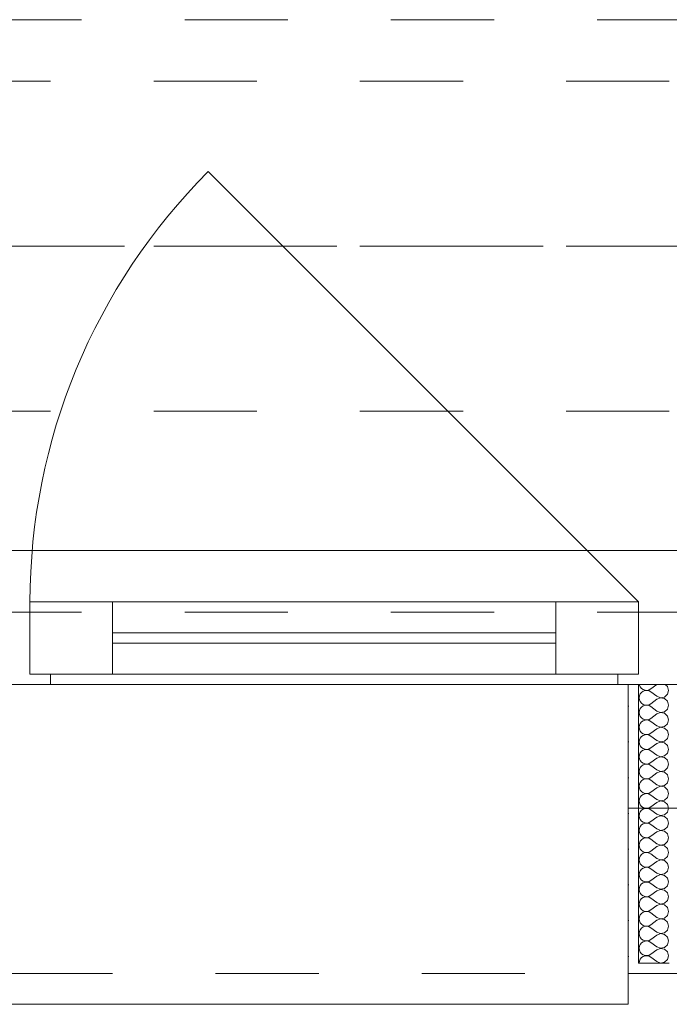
# Model space of a CAD drawing. Header units: metres. Extents: x -3.5 to 65.3, y -10.9 to 16.7.
# Tile 32 of 165: x 24.45 to 25.08, y -0.185 to 0.769. Entities that reach past the tile are written whole.
import ezdxf

# ---------------------------------------------------------------- set-up
doc = ezdxf.new("R2010")
doc.units = ezdxf.units.M
doc.header["$MEASUREMENT"] = 0
for name, pattern in [('Achse', [0.08, 0.04, -0.02, 0, -0.02]), ('Strichlinie doppelt', [0.218722, 0.105833, -0.042333, 0.028222, -0.042333]), ('Strichlinie eng', [0.046, 0.03, -0.016]), ('Untersicht', [0.04, 0.03, -0.01]), ('Wipeout_Contour', [1, 0, -1])]:
    doc.linetypes.add(name, pattern=pattern)
for name, color, linetype in [('102 - Bemaßung_ Beschriftung.Detail_ Ausschnitt', 7, 'Continuous'), ('451 - Universal.Achsen Raster', 7, 'Continuous'), ('603 - Struktur.Bodenplatte_ Decke Roh', 7, 'Continuous'), ('604 - Struktur.Wand Aussen', 7, 'Continuous'), ('608 - Struktur.Träger', 7, 'Continuous'), ('653 - Abdeckung.TB Verkofferung', 7, 'Continuous')]:
    doc.layers.add(name, color=color, linetype=linetype)
doc.styles.add('ERSTELLTER_STIL_1', font='txt')
doc.dimstyles.new('ERSTELLTER_STIL__1', dxfattribs={"dimtxt": 0.04, "dimasz": 0.02128, "dimexe": 0.18, "dimexo": 0.0625, "dimgap": 0, "dimtad": 1, "dimzin": 0, "dimdsep": 46, "dimtxsty": 'ERSTELLTER_STIL_1', "dimblk": 'ARROWHEAD_2', "dimblk1": 'ARROWHEAD_2', "dimblk2": 'ARROWHEAD_2', "dimcen": 0.09, "dimse1": 1, "dimse2": 1, "dimclrd": 7, "dimclre": 7, "dimclrt": 7, "dimazin": 0, "dimtfac": 1, "dimtdec": 4, "dimtmove": 0, "dimatfit": 3, "dimfxl": 1, "dimtolj": 1, "dimtzin": 0, "dimarcsym": 0})
pattern_1 = [(0, (0, 0), (0, 0.034641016), [0, -0.02]), (0, (0.01, 0.01732), (0, 0.034641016), [0, -0.02])]

# ---------------------------------------------------------------- blocks, each defined once
blk = doc.blocks.new('*X35')
at = {"layer": '604 - Struktur.Wand Aussen', "color": 7, "linetype": 'Continuous', "lineweight": 5}
for p, q in [((25.05091, 0.125), (25.05099, 0.12448)), ((25.05099, 0.12448), (25.05178, 0.12267)), ((25.06786, 0.125), (25.06214, 0.12071)), ((25.07822, 0.12304), (25.07608, 0.125)), ((25.05178, 0.1159), (25.05099, 0.11409)), ((25.05178, 0.12267), (25.05304, 0.12116)), ((25.05304, 0.11742), (25.05178, 0.1159)), ((25.05304, 0.12116), (25.05466, 0.12004)), ((25.05466, 0.11853), (25.05304, 0.11742)), ((25.05466, 0.12004), (25.05653, 0.11941)), ((25.05653, 0.11916), (25.05466, 0.11853)), ((25.05653, 0.11941), (25.0585, 0.11931)), ((25.0585, 0.11926), (25.05653, 0.11916)), ((25.0585, 0.11931), (25.06042, 0.11976)), ((25.06042, 0.11881), (25.0585, 0.11926)), ((25.06042, 0.11976), (25.06214, 0.12071)), ((25.06214, 0.11786), (25.06042, 0.11881)), ((25.06786, 0.11357), (25.06214, 0.11786)), ((25.07534, 0.1129), (25.07822, 0.11553)), ((25.07929, 0.11929), (25.07822, 0.12304)), ((25.07822, 0.11553), (25.07929, 0.11929)), ((25.05099, 0.11409), (25.05071, 0.11214)), ((25.05071, 0.11214), (25.05099, 0.11019)), ((25.05099, 0.11019), (25.05178, 0.10839)), ((25.05178, 0.10839), (25.05304, 0.10687)), ((25.05304, 0.10687), (25.05466, 0.10575)), ((25.05466, 0.10575), (25.05653, 0.10512)), ((25.05653, 0.10512), (25.0585, 0.10503)), ((25.0585, 0.10503), (25.06042, 0.10547)), ((25.06042, 0.10547), (25.06214, 0.10643)), ((25.06786, 0.11071), (25.06214, 0.10643)), ((25.06786, 0.11357), (25.0715, 0.11217)), ((25.0715, 0.11211), (25.06786, 0.11071)), ((25.0715, 0.11217), (25.07534, 0.1129)), ((25.07534, 0.11139), (25.0715, 0.11211)), ((25.07822, 0.10876), (25.07534, 0.11139)), ((25.07929, 0.105), (25.07822, 0.10876)), ((25.07822, 0.10124), (25.07929, 0.105)), ((25.05099, 0.09981), (25.05071, 0.09786)), ((25.05071, 0.09786), (25.05099, 0.09591)), ((25.05178, 0.10161), (25.05099, 0.09981)), ((25.05099, 0.09591), (25.05178, 0.0941)), ((25.05304, 0.10313), (25.05178, 0.10161)), ((25.05466, 0.10425), (25.05304, 0.10313)), ((25.05653, 0.10488), (25.05466, 0.10425)), ((25.0585, 0.10497), (25.05653, 0.10488)), ((25.06042, 0.10453), (25.0585, 0.10497)), ((25.06214, 0.10357), (25.06042, 0.10453)), ((25.06786, 0.09929), (25.06214, 0.10357)), ((25.06786, 0.09643), (25.06214, 0.09214)), ((25.06786, 0.09929), (25.0715, 0.09789)), ((25.0715, 0.09783), (25.06786, 0.09643)), ((25.0715, 0.09789), (25.07534, 0.09861)), ((25.07534, 0.0971), (25.0715, 0.09783)), ((25.07534, 0.09861), (25.07822, 0.10124)), ((25.07822, 0.09447), (25.07534, 0.0971)), ((25.05178, 0.08733), (25.05099, 0.08552)), ((25.05178, 0.0941), (25.05304, 0.09258)), ((25.05304, 0.08884), (25.05178, 0.08733)), ((25.05304, 0.09258), (25.05466, 0.09147)), ((25.05466, 0.08996), (25.05304, 0.08884)), ((25.05466, 0.09147), (25.05653, 0.09084)), ((25.05653, 0.09059), (25.05466, 0.08996)), ((25.05653, 0.09084), (25.0585, 0.09074)), ((25.0585, 0.09069), (25.05653, 0.09059)), ((25.0585, 0.09074), (25.06042, 0.09119)), ((25.06042, 0.09024), (25.0585, 0.09069)), ((25.06042, 0.09119), (25.06214, 0.09214)), ((25.06214, 0.08929), (25.06042, 0.09024)), ((25.06786, 0.085), (25.06214, 0.08929)), ((25.07534, 0.08433), (25.07822, 0.08696)), ((25.07929, 0.09071), (25.07822, 0.09447)), ((25.07822, 0.08696), (25.07929, 0.09071)), ((25.05099, 0.08552), (25.05071, 0.08357)), ((25.05071, 0.08357), (25.05099, 0.08162)), ((25.05099, 0.08162), (25.05178, 0.07982)), ((25.05178, 0.07982), (25.05304, 0.0783)), ((25.05304, 0.0783), (25.05466, 0.07718)), ((25.05466, 0.07718), (25.05653, 0.07655)), ((25.05653, 0.07655), (25.0585, 0.07646)), ((25.0585, 0.0764), (25.05653, 0.0763)), ((25.0585, 0.07646), (25.06042, 0.0769)), ((25.06042, 0.07595), (25.0585, 0.0764)), ((25.06042, 0.0769), (25.06214, 0.07786)), ((25.06786, 0.08214), (25.06214, 0.07786)), ((25.06786, 0.085), (25.0715, 0.0836)), ((25.0715, 0.08354), (25.06786, 0.08214)), ((25.0715, 0.0836), (25.07534, 0.08433)), ((25.07534, 0.08282), (25.0715, 0.08354)), ((25.07822, 0.08018), (25.07534, 0.08282)), ((25.07929, 0.07643), (25.07822, 0.08018)), ((25.07822, 0.07267), (25.07929, 0.07643)), ((25.05099, 0.07124), (25.05071, 0.06929)), ((25.05071, 0.06929), (25.05099, 0.06733)), ((25.05178, 0.07304), (25.05099, 0.07124)), ((25.05099, 0.06733), (25.05178, 0.06553)), ((25.05304, 0.07456), (25.05178, 0.07304)), ((25.05466, 0.07567), (25.05304, 0.07456)), ((25.05653, 0.0763), (25.05466, 0.07567)), ((25.06214, 0.075), (25.06042, 0.07595)), ((25.06786, 0.07071), (25.06214, 0.075)), ((25.06786, 0.06786), (25.06214, 0.06357)), ((25.06786, 0.07071), (25.0715, 0.06931)), ((25.0715, 0.06926), (25.06786, 0.06786)), ((25.0715, 0.06931), (25.07534, 0.07004)), ((25.07534, 0.06853), (25.0715, 0.06926)), ((25.07534, 0.07004), (25.07822, 0.07267)), ((25.07822, 0.0659), (25.07534, 0.06853)), ((25.05178, 0.05876), (25.05099, 0.05695)), ((25.05178, 0.06553), (25.05304, 0.06401)), ((25.05304, 0.06027), (25.05178, 0.05876)), ((25.05304, 0.06401), (25.05466, 0.0629)), ((25.05466, 0.06139), (25.05304, 0.06027)), ((25.05466, 0.0629), (25.05653, 0.06227)), ((25.05653, 0.06202), (25.05466, 0.06139)), ((25.05653, 0.06227), (25.0585, 0.06217)), ((25.0585, 0.06211), (25.05653, 0.06202)), ((25.0585, 0.06217), (25.06042, 0.06262)), ((25.06042, 0.06167), (25.0585, 0.06211)), ((25.06042, 0.06262), (25.06214, 0.06357)), ((25.06214, 0.06071), (25.06042, 0.06167)), ((25.06786, 0.05643), (25.06214, 0.06071)), ((25.07534, 0.05575), (25.07822, 0.05839)), ((25.07929, 0.06214), (25.07822, 0.0659)), ((25.07822, 0.05839), (25.07929, 0.06214)), ((25.05099, 0.05695), (25.05071, 0.055)), ((25.05071, 0.055), (25.05099, 0.05305)), ((25.05099, 0.05305), (25.05178, 0.05124)), ((25.05178, 0.05124), (25.05304, 0.04973)), ((25.05304, 0.04973), (25.05466, 0.04861)), ((25.05466, 0.04861), (25.05653, 0.04798)), ((25.05653, 0.04773), (25.05466, 0.0471)), ((25.05653, 0.04798), (25.0585, 0.04789)), ((25.0585, 0.04783), (25.05653, 0.04773)), ((25.0585, 0.04789), (25.06042, 0.04833)), ((25.06042, 0.04738), (25.0585, 0.04783)), ((25.06042, 0.04833), (25.06214, 0.04929)), ((25.06786, 0.05357), (25.06214, 0.04929)), ((25.06786, 0.05643), (25.0715, 0.05503)), ((25.0715, 0.05497), (25.06786, 0.05357)), ((25.0715, 0.05503), (25.07534, 0.05575)), ((25.07534, 0.05425), (25.0715, 0.05497)), ((25.07822, 0.05161), (25.07534, 0.05425)), ((25.07929, 0.04786), (25.07822, 0.05161)), ((25.07822, 0.0441), (25.07929, 0.04786)), ((25.05099, 0.04267), (25.05071, 0.04071)), ((25.05071, 0.04071), (25.05099, 0.03876)), ((25.05178, 0.04447), (25.05099, 0.04267)), ((25.05099, 0.03876), (25.05178, 0.03696)), ((25.05304, 0.04599), (25.05178, 0.04447)), ((25.05466, 0.0471), (25.05304, 0.04599)), ((25.06214, 0.04643), (25.06042, 0.04738)), ((25.06786, 0.04214), (25.06214, 0.04643)), ((25.06786, 0.03929), (25.06214, 0.035)), ((25.06786, 0.04214), (25.0715, 0.04074)), ((25.0715, 0.04069), (25.06786, 0.03929)), ((25.0715, 0.04074), (25.07534, 0.04147)), ((25.07534, 0.03996), (25.0715, 0.04069)), ((25.07534, 0.04147), (25.07822, 0.0441)), ((25.07822, 0.03733), (25.07534, 0.03996)), ((25.05178, 0.03018), (25.05099, 0.02838)), ((25.05178, 0.03696), (25.05304, 0.03544)), ((25.05304, 0.0317), (25.05178, 0.03018)), ((25.05304, 0.03544), (25.05466, 0.03433)), ((25.05466, 0.03282), (25.05304, 0.0317)), ((25.05466, 0.03433), (25.05653, 0.0337)), ((25.05653, 0.03345), (25.05466, 0.03282)), ((25.05653, 0.0337), (25.0585, 0.0336)), ((25.0585, 0.03354), (25.05653, 0.03345)), ((25.0585, 0.0336), (25.06042, 0.03405)), ((25.06042, 0.0331), (25.0585, 0.03354)), ((25.06042, 0.03405), (25.06214, 0.035)), ((25.06214, 0.03214), (25.06042, 0.0331)), ((25.06786, 0.02786), (25.06214, 0.03214)), ((25.07534, 0.02718), (25.07822, 0.02982)), ((25.07929, 0.03357), (25.07822, 0.03733)), ((25.07822, 0.02982), (25.07929, 0.03357)), ((25.05099, 0.02838), (25.05071, 0.02643)), ((25.05071, 0.02643), (25.05099, 0.02448)), ((25.05099, 0.02448), (25.05178, 0.02267)), ((25.05178, 0.02267), (25.05304, 0.02116)), ((25.05304, 0.02116), (25.05466, 0.02004)), ((25.05466, 0.02004), (25.05653, 0.01941)), ((25.05653, 0.01916), (25.05466, 0.01853)), ((25.05653, 0.01941), (25.0585, 0.01931)), ((25.0585, 0.01926), (25.05653, 0.01916)), ((25.0585, 0.01931), (25.06042, 0.01976)), ((25.06042, 0.01881), (25.0585, 0.01926)), ((25.06042, 0.01976), (25.06214, 0.02071)), ((25.06786, 0.025), (25.06214, 0.02071)), ((25.06786, 0.02786), (25.0715, 0.02646)), ((25.0715, 0.0264), (25.06786, 0.025)), ((25.0715, 0.02646), (25.07534, 0.02718)), ((25.07534, 0.02567), (25.0715, 0.0264)), ((25.07822, 0.02304), (25.07534, 0.02567)), ((25.07929, 0.01929), (25.07822, 0.02304)), ((25.07822, 0.01553), (25.07929, 0.01929)), ((25.05099, 0.01409), (25.05071, 0.01214)), ((25.05071, 0.01214), (25.05099, 0.01019)), ((25.05178, 0.0159), (25.05099, 0.01409)), ((25.05099, 0.01019), (25.05178, 0.00839)), ((25.05304, 0.01742), (25.05178, 0.0159)), ((25.05466, 0.01853), (25.05304, 0.01742)), ((25.06214, 0.01786), (25.06042, 0.01881)), ((25.06786, 0.01357), (25.06214, 0.01786)), ((25.06786, 0.01071), (25.06214, 0.00643)), ((25.06786, 0.01357), (25.0715, 0.01217)), ((25.0715, 0.01211), (25.06786, 0.01071)), ((25.0715, 0.01217), (25.07534, 0.0129)), ((25.07534, 0.01139), (25.0715, 0.01211)), ((25.07534, 0.0129), (25.07822, 0.01553)), ((25.07822, 0.00876), (25.07534, 0.01139)), ((25.05178, 0.00161), (25.05099, -0.00019)), ((25.05178, 0.00839), (25.05304, 0.00687)), ((25.05304, 0.00313), (25.05178, 0.00161)), ((25.05304, 0.00687), (25.05466, 0.00575)), ((25.05466, 0.00425), (25.05304, 0.00313)), ((25.05466, 0.00575), (25.05653, 0.00512)), ((25.05653, 0.00488), (25.05466, 0.00425)), ((25.05653, 0.00512), (25.0585, 0.00503)), ((25.0585, 0.00497), (25.05653, 0.00488)), ((25.0585, 0.00503), (25.06042, 0.00547)), ((25.06042, 0.00453), (25.0585, 0.00497)), ((25.06042, 0.00547), (25.06214, 0.00643)), ((25.06214, 0.00357), (25.06042, 0.00453)), ((25.06786, -0.00071), (25.06214, 0.00357)), ((25.07534, -0.00139), (25.07822, 0.00124)), ((25.07929, 0.005), (25.07822, 0.00876)), ((25.07822, 0.00124), (25.07929, 0.005)), ((25.05099, -0.00019), (25.05071, -0.00214)), ((25.05071, -0.00214), (25.05099, -0.00409)), ((25.05099, -0.00409), (25.05178, -0.0059)), ((25.05178, -0.0059), (25.05304, -0.00742)), ((25.05304, -0.00742), (25.05466, -0.00853)), ((25.05466, -0.00853), (25.05653, -0.00916)), ((25.05653, -0.00941), (25.05466, -0.01004)), ((25.05653, -0.00916), (25.0585, -0.00926)), ((25.0585, -0.00931), (25.05653, -0.00941)), ((25.0585, -0.00926), (25.06042, -0.00881)), ((25.06042, -0.00976), (25.0585, -0.00931)), ((25.06042, -0.00881), (25.06214, -0.00786)), ((25.06786, -0.00357), (25.06214, -0.00786)), ((25.06786, -0.00071), (25.0715, -0.00211)), ((25.0715, -0.00217), (25.06786, -0.00357)), ((25.0715, -0.00211), (25.07534, -0.00139)), ((25.07534, -0.0029), (25.0715, -0.00217)), ((25.07822, -0.00553), (25.07534, -0.0029)), ((25.07929, -0.00929), (25.07822, -0.00553)), ((25.07822, -0.01304), (25.07929, -0.00929)), ((25.05099, -0.01448), (25.05071, -0.01643)), ((25.05071, -0.01643), (25.05099, -0.01838)), ((25.05178, -0.01267), (25.05099, -0.01448)), ((25.05099, -0.01838), (25.05178, -0.02018)), ((25.05304, -0.01116), (25.05178, -0.01267)), ((25.05466, -0.01004), (25.05304, -0.01116)), ((25.06214, -0.01071), (25.06042, -0.00976)), ((25.06786, -0.015), (25.06214, -0.01071)), ((25.06786, -0.01786), (25.06214, -0.02214)), ((25.06786, -0.015), (25.0715, -0.0164)), ((25.0715, -0.01646), (25.06786, -0.01786)), ((25.0715, -0.0164), (25.07534, -0.01567)), ((25.07534, -0.01718), (25.0715, -0.01646)), ((25.07534, -0.01567), (25.07822, -0.01304)), ((25.07822, -0.01982), (25.07534, -0.01718)), ((25.05178, -0.02696), (25.05099, -0.02876)), ((25.05178, -0.02018), (25.05304, -0.0217)), ((25.05304, -0.02544), (25.05178, -0.02696)), ((25.05304, -0.0217), (25.05466, -0.02282)), ((25.05466, -0.02433), (25.05304, -0.02544)), ((25.05466, -0.02282), (25.05653, -0.02345)), ((25.05653, -0.0237), (25.05466, -0.02433)), ((25.05653, -0.02345), (25.0585, -0.02354)), ((25.0585, -0.0236), (25.05653, -0.0237)), ((25.0585, -0.02354), (25.06042, -0.0231)), ((25.06042, -0.02405), (25.0585, -0.0236)), ((25.06042, -0.0231), (25.06214, -0.02214)), ((25.06214, -0.025), (25.06042, -0.02405)), ((25.06786, -0.02929), (25.06214, -0.025)), ((25.07534, -0.02996), (25.07822, -0.02733)), ((25.07929, -0.02357), (25.07822, -0.01982)), ((25.07822, -0.02733), (25.07929, -0.02357)), ((25.05099, -0.02876), (25.05071, -0.03071)), ((25.05071, -0.03071), (25.05099, -0.03267)), ((25.05099, -0.03267), (25.05178, -0.03447)), ((25.05178, -0.03447), (25.05304, -0.03599)), ((25.05304, -0.03599), (25.05466, -0.0371)), ((25.05466, -0.0371), (25.05653, -0.03773)), ((25.05653, -0.03798), (25.05466, -0.03861)), ((25.05653, -0.03773), (25.0585, -0.03783)), ((25.0585, -0.03789), (25.05653, -0.03798)), ((25.0585, -0.03783), (25.06042, -0.03738)), ((25.06042, -0.03833), (25.0585, -0.03789)), ((25.06042, -0.03738), (25.06214, -0.03643)), ((25.06786, -0.03214), (25.06214, -0.03643)), ((25.06786, -0.02929), (25.0715, -0.03069)), ((25.0715, -0.03074), (25.06786, -0.03214)), ((25.0715, -0.03069), (25.07534, -0.02996)), ((25.07534, -0.03147), (25.0715, -0.03074)), ((25.07822, -0.0341), (25.07534, -0.03147)), ((25.07929, -0.03786), (25.07822, -0.0341)), ((25.07822, -0.04161), (25.07929, -0.03786)), ((25.05099, -0.04305), (25.05071, -0.045)), ((25.05071, -0.045), (25.05099, -0.04695)), ((25.05178, -0.04124), (25.05099, -0.04305)), ((25.05099, -0.04695), (25.05178, -0.04876)), ((25.05304, -0.03973), (25.05178, -0.04124)), ((25.05466, -0.03861), (25.05304, -0.03973)), ((25.06214, -0.03929), (25.06042, -0.03833)), ((25.06786, -0.04357), (25.06214, -0.03929)), ((25.06786, -0.04643), (25.06214, -0.05071)), ((25.06786, -0.04357), (25.0715, -0.04497)), ((25.0715, -0.04503), (25.06786, -0.04643)), ((25.0715, -0.04497), (25.07534, -0.04425)), ((25.07534, -0.04575), (25.0715, -0.04503)), ((25.07534, -0.04425), (25.07822, -0.04161)), ((25.07822, -0.04839), (25.07534, -0.04575)), ((25.05178, -0.05553), (25.05099, -0.05733)), ((25.05178, -0.04876), (25.05304, -0.05027)), ((25.05304, -0.05401), (25.05178, -0.05553)), ((25.05304, -0.05027), (25.05466, -0.05139)), ((25.05466, -0.0529), (25.05304, -0.05401)), ((25.05466, -0.05139), (25.05653, -0.05202)), ((25.05653, -0.05227), (25.05466, -0.0529)), ((25.05653, -0.05202), (25.0585, -0.05211)), ((25.0585, -0.05217), (25.05653, -0.05227)), ((25.0585, -0.05211), (25.06042, -0.05167)), ((25.06042, -0.05262), (25.0585, -0.05217)), ((25.06042, -0.05167), (25.06214, -0.05071)), ((25.06214, -0.05357), (25.06042, -0.05262)), ((25.06786, -0.05786), (25.06214, -0.05357)), ((25.07534, -0.05853), (25.07822, -0.0559)), ((25.07929, -0.05214), (25.07822, -0.04839)), ((25.07822, -0.0559), (25.07929, -0.05214)), ((25.05099, -0.05733), (25.05071, -0.05929)), ((25.05071, -0.05929), (25.05099, -0.06124)), ((25.05099, -0.06124), (25.05178, -0.06304)), ((25.05178, -0.06304), (25.05304, -0.06456)), ((25.05304, -0.06456), (25.05466, -0.06567)), ((25.05466, -0.06567), (25.05653, -0.0663)), ((25.05653, -0.06655), (25.05466, -0.06718)), ((25.05653, -0.0663), (25.0585, -0.0664)), ((25.0585, -0.06646), (25.05653, -0.06655)), ((25.0585, -0.0664), (25.06042, -0.06595)), ((25.06042, -0.0669), (25.0585, -0.06646)), ((25.06042, -0.06595), (25.06214, -0.065)), ((25.06786, -0.06071), (25.06214, -0.065)), ((25.06786, -0.05786), (25.0715, -0.05926)), ((25.0715, -0.05931), (25.06786, -0.06071)), ((25.0715, -0.05926), (25.07534, -0.05853)), ((25.07534, -0.06004), (25.0715, -0.05931)), ((25.07822, -0.06267), (25.07534, -0.06004)), ((25.07929, -0.06643), (25.07822, -0.06267)), ((25.07822, -0.07018), (25.07929, -0.06643)), ((25.05099, -0.07162), (25.05071, -0.07357)), ((25.05071, -0.07357), (25.05099, -0.07552)), ((25.05178, -0.06982), (25.05099, -0.07162)), ((25.05099, -0.07552), (25.05178, -0.07733)), ((25.05304, -0.0683), (25.05178, -0.06982)), ((25.05466, -0.06718), (25.05304, -0.0683)), ((25.06214, -0.06786), (25.06042, -0.0669)), ((25.06786, -0.07214), (25.06214, -0.06786)), ((25.06786, -0.075), (25.06214, -0.07929)), ((25.06786, -0.07214), (25.0715, -0.07354)), ((25.0715, -0.0736), (25.06786, -0.075)), ((25.0715, -0.07354), (25.07534, -0.07282)), ((25.07534, -0.07433), (25.0715, -0.0736)), ((25.07534, -0.07282), (25.07822, -0.07018)), ((25.07822, -0.07696), (25.07534, -0.07433)), ((25.05178, -0.0841), (25.05099, -0.08591)), ((25.05178, -0.07733), (25.05304, -0.07884)), ((25.05304, -0.08258), (25.05178, -0.0841)), ((25.05304, -0.07884), (25.05466, -0.07996)), ((25.05466, -0.08147), (25.05304, -0.08258)), ((25.05466, -0.07996), (25.05653, -0.08059)), ((25.05653, -0.08084), (25.05466, -0.08147)), ((25.05653, -0.08059), (25.0585, -0.08069)), ((25.0585, -0.08074), (25.05653, -0.08084)), ((25.0585, -0.08069), (25.06042, -0.08024)), ((25.06042, -0.08119), (25.0585, -0.08074)), ((25.06042, -0.08024), (25.06214, -0.07929)), ((25.06214, -0.08214), (25.06042, -0.08119)), ((25.06786, -0.08643), (25.06214, -0.08214)), ((25.07534, -0.0871), (25.07822, -0.08447)), ((25.07929, -0.08071), (25.07822, -0.07696)), ((25.07822, -0.08447), (25.07929, -0.08071)), ((25.05099, -0.08591), (25.05071, -0.08786)), ((25.05071, -0.08786), (25.05099, -0.08981)), ((25.05099, -0.08981), (25.05178, -0.09161)), ((25.05178, -0.09161), (25.05304, -0.09313)), ((25.05304, -0.09313), (25.05466, -0.09425)), ((25.05466, -0.09425), (25.05653, -0.09488)), ((25.05653, -0.09512), (25.05466, -0.09575)), ((25.05653, -0.09488), (25.0585, -0.09497)), ((25.0585, -0.09503), (25.05653, -0.09512)), ((25.0585, -0.09497), (25.06042, -0.09453)), ((25.06042, -0.09547), (25.0585, -0.09503)), ((25.06042, -0.09453), (25.06214, -0.09357)), ((25.06786, -0.08929), (25.06214, -0.09357)), ((25.06786, -0.08643), (25.0715, -0.08783)), ((25.0715, -0.08789), (25.06786, -0.08929)), ((25.0715, -0.08783), (25.07534, -0.0871)), ((25.07534, -0.08861), (25.0715, -0.08789)), ((25.07822, -0.09124), (25.07534, -0.08861)), ((25.07929, -0.095), (25.07822, -0.09124)), ((25.07822, -0.09876), (25.07929, -0.095)), ((25.05099, -0.10019), (25.05071, -0.10214)), ((25.05071, -0.10214), (25.05099, -0.10409)), ((25.05178, -0.09839), (25.05099, -0.10019)), ((25.05099, -0.10409), (25.05178, -0.1059)), ((25.05304, -0.09687), (25.05178, -0.09839)), ((25.05466, -0.09575), (25.05304, -0.09687)), ((25.06214, -0.09643), (25.06042, -0.09547)), ((25.06786, -0.10071), (25.06214, -0.09643)), ((25.06786, -0.10357), (25.06214, -0.10786)), ((25.06786, -0.10071), (25.0715, -0.10211)), ((25.0715, -0.10217), (25.06786, -0.10357)), ((25.0715, -0.10211), (25.07534, -0.10139)), ((25.07534, -0.1029), (25.0715, -0.10217)), ((25.07534, -0.10139), (25.07822, -0.09876)), ((25.07822, -0.10553), (25.07534, -0.1029)), ((25.05099, -0.11448), (25.05071, -0.11643)), ((25.05178, -0.11267), (25.05099, -0.11448)), ((25.05178, -0.1059), (25.05304, -0.10742)), ((25.05304, -0.11116), (25.05178, -0.11267)), ((25.05304, -0.10742), (25.05466, -0.10853)), ((25.05466, -0.11004), (25.05304, -0.11116)), ((25.05466, -0.10853), (25.05653, -0.10916)), ((25.05653, -0.10941), (25.05466, -0.11004)), ((25.05653, -0.10916), (25.0585, -0.10926)), ((25.0585, -0.10931), (25.05653, -0.10941)), ((25.0585, -0.10926), (25.06042, -0.10881)), ((25.06042, -0.10976), (25.0585, -0.10931)), ((25.06042, -0.10881), (25.06214, -0.10786)), ((25.06214, -0.11071), (25.06042, -0.10976)), ((25.06786, -0.115), (25.06214, -0.11071)), ((25.07534, -0.11567), (25.07822, -0.11304)), ((25.07929, -0.10929), (25.07822, -0.10553)), ((25.07822, -0.11304), (25.07929, -0.10929)), ((25.05071, -0.11643), (25.05099, -0.11838)), ((25.05099, -0.11838), (25.05178, -0.12018)), ((25.05178, -0.12018), (25.05304, -0.1217)), ((25.05304, -0.1217), (25.05466, -0.12282)), ((25.05466, -0.12282), (25.05653, -0.12345)), ((25.05653, -0.1237), (25.05466, -0.12433)), ((25.05653, -0.12345), (25.0585, -0.12354)), ((25.0585, -0.1236), (25.05653, -0.1237)), ((25.0585, -0.12354), (25.06042, -0.1231)), ((25.06042, -0.12405), (25.0585, -0.1236)), ((25.06042, -0.1231), (25.06214, -0.12214)), ((25.06214, -0.125), (25.06042, -0.12405)), ((25.06786, -0.11786), (25.06214, -0.12214)), ((25.06786, -0.115), (25.0715, -0.1164)), ((25.0715, -0.11646), (25.06786, -0.11786)), ((25.0715, -0.1164), (25.07534, -0.11567)), ((25.07534, -0.11718), (25.0715, -0.11646)), ((25.07822, -0.11982), (25.07534, -0.11718)), ((25.07929, -0.12357), (25.07822, -0.11982)), ((25.07822, -0.12733), (25.07929, -0.12357)), ((25.05099, -0.12876), (25.05071, -0.13071)), ((25.05071, -0.13071), (25.05099, -0.13267)), ((25.05178, -0.12696), (25.05099, -0.12876)), ((25.05099, -0.13267), (25.05178, -0.13447)), ((25.05304, -0.12544), (25.05178, -0.12696)), ((25.05466, -0.12433), (25.05304, -0.12544)), ((25.06786, -0.12929), (25.06214, -0.125)), ((25.06786, -0.13214), (25.06214, -0.13643)), ((25.06786, -0.12929), (25.0715, -0.13069)), ((25.0715, -0.13074), (25.06786, -0.13214)), ((25.0715, -0.13069), (25.07534, -0.12996)), ((25.07534, -0.13147), (25.0715, -0.13074)), ((25.07534, -0.12996), (25.07822, -0.12733)), ((25.07822, -0.1341), (25.07534, -0.13147)), ((25.05099, -0.14305), (25.05071, -0.145)), ((25.05178, -0.14124), (25.05099, -0.14305)), ((25.05178, -0.13447), (25.05304, -0.13599)), ((25.05304, -0.13973), (25.05178, -0.14124)), ((25.05304, -0.13599), (25.05466, -0.1371)), ((25.05466, -0.13861), (25.05304, -0.13973)), ((25.05466, -0.1371), (25.05653, -0.13773)), ((25.05653, -0.13798), (25.05466, -0.13861)), ((25.05653, -0.13773), (25.0585, -0.13783)), ((25.0585, -0.13789), (25.05653, -0.13798)), ((25.0585, -0.13783), (25.06042, -0.13738)), ((25.06042, -0.13833), (25.0585, -0.13789)), ((25.06042, -0.13738), (25.06214, -0.13643)), ((25.06214, -0.13929), (25.06042, -0.13833)), ((25.06786, -0.14357), (25.06214, -0.13929)), ((25.07534, -0.14425), (25.07822, -0.14161)), ((25.07929, -0.13786), (25.07822, -0.1341)), ((25.07822, -0.14161), (25.07929, -0.13786)), ((25.06786, -0.14357), (25.0715, -0.14497)), ((25.0715, -0.14497), (25.07534, -0.14425))]:
    blk.add_line(p, q, dxfattribs=at)
blk = doc.blocks.new('*D188')
at = {"layer": '102 - Bemaßung_ Beschriftung.Detail_ Ausschnitt', "color": 7, "linetype": 'Continuous', "lineweight": 5}
for p, q in [((43.36099, 0.26308), (43.38899, 0.24692)), ((43.39599, 0.255), (43.35399, 0.255)), ((43.36099, 0.25308), (43.38899, 0.23692)), ((43.37499, 0.245), (43.37499, 0.255)), ((43.39599, 0.245), (43.35399, 0.245)), ((43.37499, 0.23131), (43.37499, 0.245))]:
    blk.add_line(p, q, dxfattribs=at)
at = {"layer": '102 - Bemaßung_ Beschriftung.Detail_ Ausschnitt', "color": 7, "lineweight": 5, "insert": (43.36699, 0.20655), "char_height": 0.04, "attachment_point": 7, "rotation": 90, "style": 'ERSTELLTER_STIL_1'}
blk.add_mtext('\\A1;{\\pql;\\fArial|b0|i0|c0|p38;1}', dxfattribs=at)
blk = doc.blocks.new('ARROWHEAD_2')
at = {"color": 0, "linetype": 'Continuous', "lineweight": 0}
for p, q in [((-0.378, -0.655), (0.378, 0.655)), ((0, 0), (-1, 0))]:
    blk.add_line(p, q, dxfattribs=at)
blk = doc.blocks.new('*D217')
at = {"layer": '102 - Bemaßung_ Beschriftung.Detail_ Ausschnitt', "color": 7, "linetype": 'Continuous', "lineweight": 5}
for p, q in [((39.93603, 0.26308), (39.96403, 0.24692)), ((39.97103, 0.255), (39.92903, 0.255)), ((39.93603, 0.25308), (39.96403, 0.23692)), ((39.95003, 0.245), (39.95003, 0.255)), ((39.97103, 0.245), (39.92903, 0.245)), ((39.95003, 0.23131), (39.95003, 0.245))]:
    blk.add_line(p, q, dxfattribs=at)
at = {"layer": '102 - Bemaßung_ Beschriftung.Detail_ Ausschnitt', "color": 7, "lineweight": 5, "insert": (39.94203, 0.20655), "char_height": 0.04, "attachment_point": 7, "rotation": 90, "style": 'ERSTELLTER_STIL_1'}
blk.add_mtext('\\A1;{\\pql;\\fArial|b0|i0|c0|p38;1}', dxfattribs=at)
blk = doc.blocks.new('*D277')
at = {"layer": '102 - Bemaßung_ Beschriftung.Detail_ Ausschnitt', "color": 7, "linetype": 'Continuous', "lineweight": 5}
for p, q in [((41.07099, 0.26308), (41.09899, 0.24692)), ((41.10599, 0.255), (41.06399, 0.255)), ((41.07099, 0.25308), (41.09899, 0.23692)), ((41.08499, 0.245), (41.08499, 0.255)), ((41.10599, 0.245), (41.06399, 0.245)), ((41.08499, 0.23131), (41.08499, 0.245))]:
    blk.add_line(p, q, dxfattribs=at)
at = {"layer": '102 - Bemaßung_ Beschriftung.Detail_ Ausschnitt', "color": 7, "lineweight": 5, "insert": (41.07699, 0.20655), "char_height": 0.04, "attachment_point": 7, "rotation": 90, "style": 'ERSTELLTER_STIL_1'}
blk.add_mtext('\\A1;{\\pql;\\fArial|b0|i0|c0|p38;1}', dxfattribs=at)
blk = doc.blocks.new('*D282')
at = {"layer": '102 - Bemaßung_ Beschriftung.Detail_ Ausschnitt', "color": 7, "linetype": 'Continuous', "lineweight": 5}
for p, q in [((41.17099, 0.26308), (41.19899, 0.24692)), ((41.20599, 0.255), (41.16399, 0.255)), ((41.17099, 0.25308), (41.19899, 0.23692)), ((41.18499, 0.245), (41.18499, 0.255)), ((41.20599, 0.245), (41.16399, 0.245)), ((41.18499, 0.23131), (41.18499, 0.245))]:
    blk.add_line(p, q, dxfattribs=at)
at = {"layer": '102 - Bemaßung_ Beschriftung.Detail_ Ausschnitt', "color": 7, "lineweight": 5, "insert": (41.17699, 0.20655), "char_height": 0.04, "attachment_point": 7, "rotation": 90, "style": 'ERSTELLTER_STIL_1'}
blk.add_mtext('\\A1;{\\pql;\\fArial|b0|i0|c0|p38;1}', dxfattribs=at)
blk = doc.blocks.new('*D288')
at = {"layer": '102 - Bemaßung_ Beschriftung.Detail_ Ausschnitt', "color": 7, "linetype": 'Continuous', "lineweight": 5}
for p, q in [((43.46099, 0.26308), (43.48899, 0.24692)), ((43.49599, 0.255), (43.45399, 0.255)), ((43.46099, 0.25308), (43.48899, 0.23692)), ((43.47499, 0.245), (43.47499, 0.255)), ((43.49599, 0.245), (43.45399, 0.245)), ((43.47499, 0.23131), (43.47499, 0.245))]:
    blk.add_line(p, q, dxfattribs=at)
at = {"layer": '102 - Bemaßung_ Beschriftung.Detail_ Ausschnitt', "color": 7, "lineweight": 5, "insert": (43.46699, 0.20655), "char_height": 0.04, "attachment_point": 7, "rotation": 90, "style": 'ERSTELLTER_STIL_1'}
blk.add_mtext('\\A1;{\\pql;\\fArial|b0|i0|c0|p38;1}', dxfattribs=at)
blk = doc.blocks.new('*D297')
at = {"layer": '102 - Bemaßung_ Beschriftung.Detail_ Ausschnitt', "color": 7, "linetype": 'Continuous', "lineweight": 5}
for p, q in [((43.26099, 0.26308), (43.28899, 0.24692)), ((43.29599, 0.255), (43.25399, 0.255)), ((43.26099, 0.25308), (43.28899, 0.23692)), ((43.27499, 0.245), (43.27499, 0.255)), ((43.29599, 0.245), (43.25399, 0.245)), ((43.27499, 0.23131), (43.27499, 0.245))]:
    blk.add_line(p, q, dxfattribs=at)
at = {"layer": '102 - Bemaßung_ Beschriftung.Detail_ Ausschnitt', "color": 7, "lineweight": 5, "insert": (43.26699, 0.20655), "char_height": 0.04, "attachment_point": 7, "rotation": 90, "style": 'ERSTELLTER_STIL_1'}
blk.add_mtext('\\A1;{\\pql;\\fArial|b0|i0|c0|p38;1}', dxfattribs=at)

msp = doc.modelspace()

# ---------------------------------------------------------------- hatches: boundary and pattern name
at = {"layer": '604 - Struktur.Wand Aussen', "linetype": 'Continuous', "lineweight": 0, "true_color": 0x000000}
h = msp.add_hatch(dxfattribs=at)
h.set_pattern_fill('Verputz_0001', color=18, style=0, pattern_type=2)
h.set_pattern_definition(pattern_1)
h.paths.add_polyline_path([(25.05, -0.155), (25.05, 0.125), (25.04, 0.125), (25.04, -0.155)])
h = msp.add_hatch(dxfattribs=at)
h.set_pattern_fill('Verputz_0001', color=18, style=0, pattern_type=2)
h.set_pattern_definition(pattern_1)
h.paths.add_polyline_path([(25.05, -0.155), (26.43, -0.155), (26.43, -0.145), (25.05, -0.145)])

# ---------------------------------------------------------------- linework, layer by layer
at = {"layer": '451 - Universal.Achsen Raster', "color": 160, "linetype": 'Strichlinie doppelt', "lineweight": 9, "true_color": 0x3232ff}
msp.add_line((64.93503, 0.54998), (-3.175, 0.54998), dxfattribs=at)
at = {"layer": '603 - Struktur.Bodenplatte_ Decke Roh', "color": 7, "linetype": 'Continuous', "lineweight": 18, "flags": 128}
msp.add_lwpolyline([(-0.015, 0.005), (43.89, 0.005)], dxfattribs=at)
at = {"layer": '604 - Struktur.Wand Aussen', "color": 7, "linetype": 'Continuous', "lineweight": 9}
for p, q in [((25.05, 0.205), (24.63281, 0.62219)), ((22.75, 0.255), (25.13, 0.255)), ((24.46, 0.135), (24.46, 0.205)), ((24.46, 0.205), (24.54, 0.205)), ((24.54, 0.205), (24.97, 0.205)), ((24.54, 0.205), (24.54, 0.135)), ((24.97, 0.135), (24.97, 0.205)), ((24.97, 0.205), (25.05, 0.205)), ((25.05, 0.205), (25.05, 0.135)), ((24.44, 0.195), (24.46, 0.195)), ((24.46, 0.195), (24.46, 0.135)), ((25.05, 0.135), (25.05, 0.195)), ((25.05, 0.195), (25.14, 0.195)), ((24.54, 0.175), (24.97, 0.175)), ((24.97, 0.165), (24.54, 0.165)), ((24.46, 0.135), (24.48, 0.135)), ((24.54, 0.135), (24.46, 0.135)), ((24.97, 0.135), (24.54, 0.135)), ((25.05, 0.135), (24.97, 0.135)), ((25.03, 0.135), (25.05, 0.135))]:
    msp.add_line(p, q, dxfattribs=at)
at = {"layer": '604 - Struktur.Wand Aussen', "color": 7, "linetype": 'Strichlinie eng', "lineweight": 9}
msp.add_line((22.75, 0.255), (25.13, 0.255), dxfattribs=at)
at = {"layer": '604 - Struktur.Wand Aussen', "color": 7, "linetype": 'Continuous', "lineweight": 5}
for p, q in [((25.04, 0.005), (25.04, 0.125)), ((25.05, 0.125), (25.04, 0.125)), ((25.08, 0.125), (25.05, 0.125)), ((25.05, 0.125), (25.05, -0.145)), ((25.05, -0.145), (25.05, 0.125)), ((25.08, 0.125), (25.05, 0.125)), ((25.08, 0.125), (25.05, 0.125)), ((25.04, -0.005), (25.04, 0.005)), ((25.04, -0.145), (25.04, -0.005)), ((25.04, -0.155), (25.04, -0.145)), ((25.08, -0.145), (25.05, -0.145)), ((25.05, -0.155), (25.04, -0.155))]:
    msp.add_line(p, q, dxfattribs=at)
at = {"layer": '604 - Struktur.Wand Aussen', "color": 7, "linetype": 'Continuous', "lineweight": 13}
msp.add_line((25.08, 0.125), (25.14, 0.125), dxfattribs=at)
msp.add_line((25.08, 0.125), (25.14, 0.125), dxfattribs=at)
msp.add_line((25.08, 0.125), (25.14, 0.125), dxfattribs=at)
at = {"layer": '604 - Struktur.Wand Aussen', "color": 7, "linetype": 'Continuous', "lineweight": 5, "flags": 128}
msp.add_lwpolyline([(25.05, -0.155), (26.43, -0.155)], dxfattribs=at)
at = {"layer": '604 - Struktur.Wand Aussen', "color": 7, "linetype": 'Continuous', "lineweight": 9}
msp.add_arc((25.05, 0.205), 0.59, 135, 180, dxfattribs=at)
at = {"layer": '608 - Struktur.Träger', "color": 7, "linetype": 'Untersicht', "lineweight": 13}
for p, q in [((0.37999, 0.70998), (61.87999, 0.70998)), ((0.37999, 0.38998), (61.87999, 0.38998))]:
    msp.add_line(p, q, dxfattribs=at)
at = {"layer": '608 - Struktur.Träger', "color": 7, "linetype": 'Achse', "lineweight": 9}
msp.add_line((0.37999, 0.54998), (61.87999, 0.54998), dxfattribs=at)
at = {"layer": '653 - Abdeckung.TB Verkofferung', "color": 7, "linetype": 'Untersicht', "lineweight": 9}
for p, q in [((18.61003, 0.76948), (39.96999, 0.76948)), ((18.61003, 0.19498), (39.96999, 0.19498))]:
    msp.add_line(p, q, dxfattribs=at)

# ---------------------------------------------------------------- block references
at = {"layer": '604 - Struktur.Wand Aussen', "color": 7, "lineweight": 18}
msp.add_blockref('*X35', (0, 0), dxfattribs=at)

# ---------------------------------------------------------------- dimensions: what is measured, and where the dimension line sits
at = {"layer": '102 - Bemaßung_ Beschriftung.Detail_ Ausschnitt', "color": 7, "linetype": 'Continuous', "lineweight": 5}
for base, p2, picture, middle in [((43.37499, 0.255), (40.44002, 0.255), '*D188', (43.34699, 0.2218)), ((39.95003, 0.255), (40.44002, 0.255), '*D217', (39.92203, 0.2218)), ((41.08499, 0.255), (40.44002, 0.255), '*D277', (41.05699, 0.2218)), ((41.18499, 0.255), (40.44002, 0.255), '*D282', (41.15699, 0.2218)), ((43.47499, 0.255), (44.53999, 0.255), '*D288', (43.44699, 0.2218)), ((43.27499, 0.255), (43.56999, 0.255), '*D297', (43.24699, 0.2218))]:
    dim = msp.add_linear_dim(base=base, p1=(22.1775, 0.245), p2=p2, angle=90, dimstyle='ERSTELLTER_STIL__1', dxfattribs=at)
    dim.commit()
    dim.dimension.update_dxf_attribs({"geometry": picture, "text_midpoint": middle, "dimtype": 160, "text_rotation": 90})

# ---------------------------------------------------------------- next in the draw order: wipeouts: each hides what was drawn before it
at = {"color": 254, "linetype": 'Wipeout_Contour', "lineweight": 0, "ltscale": 143.678467}
msp.add_wipeout([(22.84, 0.125), (22.84, -0.155), (22.84, -0.185), (25.04, -0.185), (25.04, -0.155), (25.04, 0.125)], dxfattribs=at).dxf.layer = '604 - Struktur.Wand Aussen'

# ---------------------------------------------------------------- next in the draw order: linework, layer by layer
at = {"layer": '604 - Struktur.Wand Aussen', "color": 7, "linetype": 'Continuous', "lineweight": 9}
for p, q in [((24.48, 0.135), (24.48, 0.125)), ((25.03, 0.125), (25.03, 0.135)), ((24.48, 0.125), (24.44, 0.125)), ((25.03, 0.125), (24.48, 0.125)), ((25.14, 0.125), (25.03, 0.125)), ((25.04, -0.185), (25.04, -0.155)), ((22.84, -0.185), (25.04, -0.185))]:
    msp.add_line(p, q, dxfattribs=at)
at = {"layer": '604 - Struktur.Wand Aussen', "color": 7, "linetype": 'Continuous', "lineweight": 5}
for p, q in [((25.05, 0.125), (25.04, 0.125)), ((25.05, 0.125), (25.04, 0.125)), ((25.04, 0.005), (25.04, 0.125)), ((25.04, -0.005), (25.04, 0.005)), ((25.04, -0.145), (25.04, -0.005)), ((25.04, -0.155), (25.04, -0.145))]:
    msp.add_line(p, q, dxfattribs=at)
at = {"layer": '604 - Struktur.Wand Aussen', "color": 7, "linetype": 'Strichlinie eng', "lineweight": 9}
msp.add_line((22.84, -0.155), (25.04, -0.155), dxfattribs=at)

doc.saveas('drawing.dxf')
